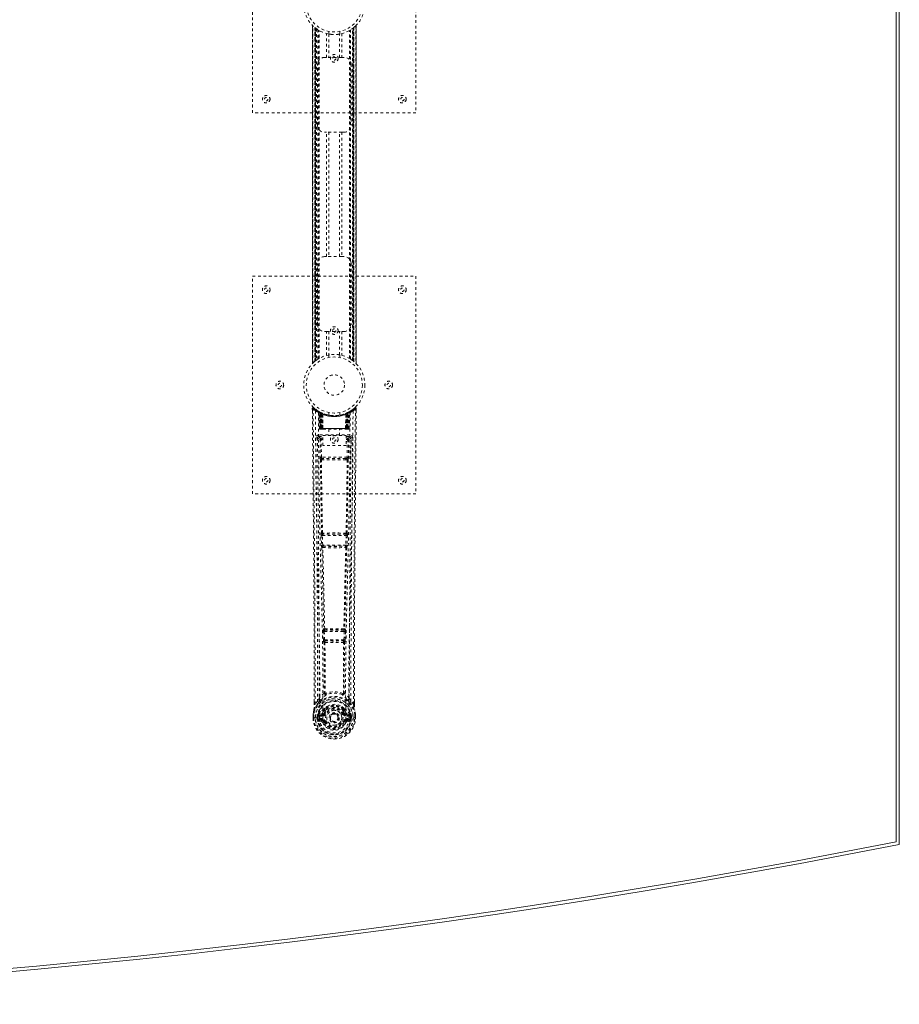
# Model space of a CAD drawing. Header units: inches. Extents: x 5 to 125, y 30 to 90.
# Tile 5 of 6: x 92 to 125, y 30 to 66. Entities that reach past the tile are written whole.
import ezdxf

# ---------------------------------------------------------------- set-up
doc = ezdxf.new("R2010")
doc.units = ezdxf.units.IN
doc.header["$MEASUREMENT"] = 0
doc.linetypes.add('SLD-Dashed', pattern=[0.075, 0.05, -0.025])
doc.linetypes.add('SLD-Solid', pattern=[0])

msp = doc.modelspace()

# ---------------------------------------------------------------- linework, layer by layer
at = {"color": 7, "linetype": 'SLD-Solid', "lineweight": 15}
for p, q in [((124.546, 83.598), (124.546, 36.042)), ((124.546, 36.042), (124.546, 83.598)), ((124.664, 83.695), (124.664, 35.945))]:
    msp.add_line(p, q, dxfattribs=at)
at = {"color": 7, "linetype": 'SLD-Dashed', "lineweight": 0}
for p, q in [((100.914, 62.82), (100.914, 70.82)), ((106.914, 70.82), (106.914, 62.82)), ((103.108, 66.033), (103.108, 53.607)), ((103.109, 66.036), (103.109, 53.605)), ((103.109, 53.606), (103.109, 66.034)), ((103.121, 53.618), (103.121, 66.022)), ((103.199, 53.689), (103.199, 65.951)), ((103.199, 65.951), (103.199, 53.689)), ((103.203, 65.948), (103.203, 53.692)), ((103.203, 65.948), (103.21, 65.942)), ((103.207, 53.696), (103.207, 65.944)), ((103.207, 65.944), (103.207, 53.696)), ((103.213, 65.94), (103.213, 53.7)), ((103.22, 65.934), (103.223, 65.932)), ((103.222, 53.707), (103.222, 65.933)), ((103.223, 53.708), (103.223, 65.932)), ((103.225, 65.93), (103.225, 53.71)), ((103.227, 65.929), (103.227, 53.711)), ((103.258, 65.906), (103.258, 53.734)), ((103.315, 53.773), (103.315, 65.867)), ((103.341, 53.788), (103.341, 65.852)), ((103.358, 53.798), (103.358, 65.842)), ((104.469, 53.798), (104.469, 65.842)), ((104.487, 53.788), (104.487, 65.852)), ((104.512, 53.773), (104.512, 65.867)), ((104.578, 53.728), (104.578, 65.912)), ((104.6, 53.711), (104.6, 65.929)), ((104.602, 53.71), (104.602, 65.93)), ((104.604, 65.932), (104.606, 65.933)), ((104.604, 65.932), (104.604, 53.708)), ((104.608, 65.935), (104.608, 53.705)), ((104.618, 65.943), (104.624, 65.948)), ((104.624, 65.948), (104.618, 65.943)), ((104.62, 65.944), (104.62, 53.696)), ((104.62, 53.696), (104.62, 65.944)), ((104.623, 53.693), (104.623, 65.947)), ((104.629, 65.951), (104.624, 65.948)), ((104.624, 53.692), (104.624, 65.948)), ((104.629, 65.951), (104.629, 53.689)), ((104.629, 53.689), (104.629, 65.951)), ((104.707, 66.022), (104.707, 53.618)), ((104.719, 53.604), (104.719, 66.035)), ((104.719, 66.034), (104.719, 53.606)), ((104.719, 53.607), (104.719, 66.033)), ((103.632, 64.855), (103.632, 65.731)), ((103.714, 65.809), (103.714, 65.712)), ((103.716, 65.712), (103.716, 64.855)), ((104.111, 64.855), (104.111, 65.712)), ((104.114, 65.712), (104.114, 65.809)), ((104.195, 65.731), (104.195, 64.855)), ((103.549, 64.855), (103.632, 64.855)), ((104.195, 64.855), (103.632, 64.855)), ((104.195, 64.855), (104.279, 64.855)), ((103.299, 62.355), (103.299, 64.605)), ((104.529, 64.605), (104.529, 62.355)), ((106.914, 62.82), (100.914, 62.82)), ((103.632, 62.105), (103.549, 62.105)), ((103.632, 57.535), (103.632, 62.105)), ((104.195, 62.105), (103.632, 62.105)), ((103.716, 62.105), (103.716, 57.535)), ((104.111, 57.535), (104.111, 62.105)), ((104.195, 62.105), (104.195, 57.535)), ((104.279, 62.105), (104.195, 62.105)), ((103.549, 57.535), (103.632, 57.535)), ((104.195, 57.535), (103.632, 57.535)), ((104.195, 57.535), (104.279, 57.535)), ((103.299, 55.035), (103.299, 57.285)), ((104.529, 57.285), (104.529, 55.035)), ((100.914, 48.82), (100.914, 56.82)), ((100.914, 56.82), (106.914, 56.82)), ((106.914, 56.82), (106.914, 48.82)), ((103.632, 54.785), (103.549, 54.785)), ((103.632, 53.909), (103.632, 54.785)), ((103.632, 54.785), (104.195, 54.785)), ((103.716, 54.785), (103.716, 53.928)), ((104.111, 53.928), (104.111, 54.785)), ((104.195, 54.785), (104.195, 53.909)), ((104.279, 54.785), (104.195, 54.785)), ((103.714, 53.928), (103.714, 53.831)), ((104.114, 53.831), (104.114, 53.928)), ((103.199, 53.689), (103.203, 53.692)), ((103.209, 53.697), (103.203, 53.692)), ((103.213, 53.7), (103.23, 53.713)), ((103.223, 53.708), (103.222, 53.707)), ((104.607, 53.706), (104.604, 53.708)), ((104.624, 53.692), (104.617, 53.698)), ((104.624, 53.692), (104.629, 53.689)), ((103.107, 51.961), (103.108, 51.877)), ((103.345, 51.846), (103.332, 51.854)), ((103.36, 51.822), (103.346, 51.83)), ((103.367, 51.224), (103.346, 51.83)), ((103.381, 51.224), (103.36, 51.822)), ((103.43, 51.802), (103.363, 51.836)), ((103.379, 51.814), (103.401, 51.22)), ((103.447, 51.776), (103.379, 51.811)), ((103.399, 51.224), (103.379, 51.811)), ((103.406, 51.781), (103.418, 51.807)), ((103.406, 51.781), (103.406, 51.224)), ((103.411, 51.779), (103.406, 51.781)), ((103.411, 51.779), (103.424, 51.805)), ((103.411, 51.224), (103.411, 51.779)), ((103.418, 51.807), (103.424, 51.805)), ((103.419, 51.775), (103.432, 51.801)), ((103.42, 51.224), (103.419, 51.775)), ((103.424, 51.773), (103.436, 51.799)), ((103.424, 51.773), (103.424, 51.224)), ((103.431, 51.801), (103.43, 51.802)), ((103.436, 51.799), (103.432, 51.801)), ((103.438, 51.766), (103.45, 51.792)), ((103.438, 51.766), (103.438, 51.224)), ((103.442, 51.764), (103.453, 51.791)), ((103.442, 51.224), (103.442, 51.764)), ((103.447, 51.776), (103.448, 51.775)), ((103.466, 51.224), (103.447, 51.776)), ((103.448, 51.775), (103.467, 51.224)), ((103.45, 51.792), (103.453, 51.791)), ((103.493, 51.746), (103.491, 51.747)), ((103.496, 51.222), (103.491, 51.747)), ((103.493, 51.746), (103.497, 51.224)), ((103.497, 51.772), (103.494, 51.774)), ((103.714, 51.809), (103.714, 51.712)), ((104.114, 51.712), (104.114, 51.809)), ((104.33, 51.224), (104.334, 51.746)), ((104.334, 51.774), (104.331, 51.772)), ((104.336, 51.747), (104.332, 51.222)), ((104.336, 51.747), (104.334, 51.746)), ((104.36, 51.224), (104.379, 51.775)), ((104.381, 51.776), (104.362, 51.224)), ((104.377, 51.792), (104.404, 51.805)), ((104.377, 51.792), (104.389, 51.766)), ((104.379, 51.775), (104.381, 51.776)), ((104.449, 51.811), (104.381, 51.776)), ((104.386, 51.764), (104.386, 51.224)), ((104.389, 51.224), (104.389, 51.766)), ((104.396, 51.801), (104.391, 51.799)), ((104.391, 51.799), (104.404, 51.773)), ((104.398, 51.802), (104.396, 51.801)), ((104.396, 51.801), (104.408, 51.775)), ((104.464, 51.836), (104.398, 51.802)), ((104.404, 51.805), (104.409, 51.807)), ((104.404, 51.805), (104.416, 51.779)), ((104.404, 51.224), (104.404, 51.773)), ((104.408, 51.775), (104.408, 51.224)), ((104.409, 51.807), (104.417, 51.811)), ((104.409, 51.807), (104.421, 51.781)), ((104.421, 51.781), (104.416, 51.779)), ((104.416, 51.779), (104.416, 51.224)), ((104.421, 51.224), (104.421, 51.781)), ((104.426, 51.22), (104.448, 51.814)), ((104.428, 51.224), (104.449, 51.811)), ((104.441, 51.805), (104.436, 51.806)), ((104.447, 51.224), (104.467, 51.822)), ((104.46, 51.224), (104.481, 51.83)), ((104.481, 51.83), (104.467, 51.822)), ((104.496, 51.854), (104.482, 51.846)), ((104.56, 51.896), (104.499, 51.859)), ((104.67, 51.984), (104.569, 51.903)), ((104.72, 51.962), (104.69, 51.962)), ((104.72, 51.876), (104.72, 51.961)), ((103.367, 51.224), (103.381, 51.224)), ((103.406, 51.224), (103.367, 51.224)), ((103.381, 51.224), (103.42, 51.224)), ((103.394, 51.196), (103.398, 51.195)), ((103.399, 51.224), (103.466, 51.224)), ((103.399, 51.195), (103.399, 51.195)), ((103.407, 51.195), (103.412, 51.195)), ((104.416, 51.224), (103.411, 51.224)), ((103.411, 51.195), (103.42, 51.195)), ((103.42, 51.195), (103.424, 51.195)), ((103.424, 51.224), (104.404, 51.224)), ((103.429, 51.195), (103.495, 51.195)), ((103.438, 51.224), (103.442, 51.224)), ((104.386, 51.224), (103.442, 51.224)), ((103.467, 51.224), (103.466, 51.224)), ((103.496, 51.222), (103.497, 51.224)), ((103.497, 51.224), (104.33, 51.224)), ((103.498, 51.195), (104.33, 51.195)), ((103.719, 51.195), (103.719, 50.962)), ((104.109, 50.962), (104.109, 51.195)), ((104.33, 51.224), (104.332, 51.222)), ((104.332, 51.195), (104.398, 51.195)), ((104.362, 51.224), (104.36, 51.224)), ((104.362, 51.224), (104.428, 51.224)), ((104.386, 51.224), (104.389, 51.224)), ((104.403, 51.195), (104.407, 51.195)), ((104.407, 51.195), (104.417, 51.195)), ((104.408, 51.224), (104.447, 51.224)), ((104.416, 51.195), (104.421, 51.195)), ((104.46, 51.224), (104.421, 51.224)), ((104.421, 51.195), (104.421, 51.197)), ((104.428, 51.195), (104.428, 51.195)), ((104.429, 51.195), (104.433, 51.196)), ((104.447, 51.224), (104.46, 51.224)), ((103.3, 50.898), (103.297, 50.88)), ((103.298, 50.888), (103.297, 50.878)), ((103.297, 50.878), (103.297, 50.877)), ((103.297, 50.877), (103.305, 50.063)), ((103.342, 50.986), (103.342, 50.926)), ((104.485, 50.986), (103.342, 50.986)), ((103.342, 50.926), (103.49, 50.926)), ((103.389, 50.823), (103.434, 50.824)), ((103.389, 50.823), (103.396, 50.163)), ((103.434, 50.868), (103.434, 50.824)), ((103.49, 50.868), (103.434, 50.868)), ((103.441, 50.164), (103.434, 50.824)), ((103.49, 50.824), (103.434, 50.824)), ((103.49, 50.596), (103.49, 50.962)), ((103.49, 50.962), (104.351, 50.962)), ((104.351, 50.962), (104.351, 50.596)), ((104.351, 50.926), (104.485, 50.926)), ((104.351, 50.868), (104.393, 50.868)), ((104.351, 50.824), (104.393, 50.824)), ((104.393, 50.824), (104.386, 50.164)), ((104.393, 50.868), (104.393, 50.824)), ((104.438, 50.823), (104.431, 50.163)), ((104.485, 50.926), (104.485, 50.986)), ((104.523, 50.063), (104.53, 50.877)), ((104.53, 50.88), (104.527, 50.898)), ((104.53, 50.878), (104.53, 50.888)), ((104.53, 50.876), (104.53, 50.878)), ((104.351, 50.596), (103.49, 50.596)), ((103.439, 50.073), (103.488, 50.073)), ((104.386, 50.164), (103.441, 50.164)), ((103.498, 50.119), (103.45, 50.119)), ((104.33, 50.119), (103.498, 50.119)), ((104.377, 50.119), (104.33, 50.119)), ((104.34, 50.073), (104.388, 50.073)), ((106.914, 48.82), (100.914, 48.82)), ((103.447, 47.384), (103.441, 47.382)), ((104.386, 47.382), (104.381, 47.384)), ((103.434, 47.292), (103.444, 46.939)), ((103.478, 47.293), (104.349, 47.293)), ((103.489, 46.941), (103.478, 47.293)), ((103.486, 47.338), (103.491, 47.341)), ((104.342, 47.338), (103.486, 47.338)), ((104.336, 47.341), (104.342, 47.338)), ((104.349, 47.293), (104.338, 46.941)), ((104.394, 47.292), (104.383, 46.939)), ((103.458, 46.849), (103.458, 46.849)), ((104.338, 46.941), (103.489, 46.941)), ((103.503, 46.896), (103.502, 46.896)), ((103.502, 46.896), (104.325, 46.896)), ((104.325, 46.896), (104.324, 46.896)), ((104.369, 46.849), (104.369, 46.849)), ((103.503, 43.77), (103.515, 43.461)), ((103.526, 43.863), (103.513, 43.859)), ((103.547, 43.771), (104.28, 43.771)), ((103.559, 43.463), (103.547, 43.771)), ((103.558, 43.816), (103.57, 43.82)), ((104.27, 43.816), (103.558, 43.816)), ((104.257, 43.82), (104.27, 43.816)), ((104.28, 43.771), (104.268, 43.463)), ((104.301, 43.863), (104.314, 43.859)), ((104.324, 43.77), (104.312, 43.461)), ((103.515, 43.461), (103.518, 43.427)), ((104.268, 43.463), (103.559, 43.463)), ((103.579, 43.417), (103.578, 43.418)), ((103.578, 43.418), (104.249, 43.418)), ((104.249, 43.418), (104.248, 43.417)), ((104.312, 43.461), (104.31, 43.427)), ((103.534, 43.371), (103.535, 43.371)), ((104.293, 43.371), (104.294, 43.371)), ((103.303, 41.205), (103.362, 41.317)), ((104.465, 41.317), (104.524, 41.205)), ((103.177, 41.088), (103.177, 41.177)), ((103.178, 41.178), (103.178, 41.089)), ((103.303, 41.205), (103.207, 41.09)), ((103.542, 40.901), (103.542, 40.879)), ((103.549, 40.929), (103.561, 40.947)), ((103.566, 40.897), (103.565, 40.874)), ((104.262, 40.874), (104.262, 40.897)), ((104.266, 40.947), (104.278, 40.929)), ((104.285, 40.901), (104.285, 40.879)), ((104.621, 41.09), (104.524, 41.205)), ((104.649, 41.089), (104.649, 41.191)), ((104.65, 41.088), (104.65, 41.19)), ((103.135, 40.71), (103.134, 40.706)), ((103.134, 40.589), (103.134, 40.706)), ((103.134, 40.589), (103.138, 40.589)), ((103.136, 40.706), (103.135, 40.588)), ((103.138, 40.589), (103.191, 40.589)), ((103.164, 40.706), (103.164, 40.59)), ((103.191, 40.589), (103.214, 40.589)), ((103.214, 40.589), (103.22, 40.589)), ((103.22, 40.589), (103.37, 40.589)), ((103.285, 40.663), (103.285, 40.663)), ((103.285, 40.59), (103.285, 40.663)), ((103.285, 40.59), (103.285, 40.59)), ((103.315, 40.662), (103.321, 40.681)), ((103.315, 40.661), (103.315, 40.59)), ((103.32, 40.59), (103.315, 40.59)), ((103.321, 40.681), (103.32, 40.668)), ((103.32, 40.668), (103.32, 40.59)), ((103.33, 40.709), (103.327, 40.705)), ((103.33, 40.709), (103.34, 40.72)), ((103.456, 40.741), (103.34, 40.72)), ((103.34, 40.72), (103.34, 40.72)), ((103.34, 40.72), (103.34, 40.72)), ((103.355, 40.687), (103.485, 40.712)), ((103.355, 40.687), (103.355, 40.657)), ((103.485, 40.687), (103.355, 40.687)), ((103.485, 40.657), (103.355, 40.657)), ((103.368, 40.535), (103.368, 40.505)), ((103.368, 40.535), (103.485, 40.535)), ((103.37, 40.589), (103.37, 40.589)), ((103.485, 40.712), (103.485, 40.687)), ((103.485, 40.657), (103.485, 40.687)), ((103.485, 40.535), (103.485, 40.505)), ((103.533, 40.741), (103.54, 40.753)), ((103.54, 40.753), (103.567, 40.742)), ((103.757, 40.596), (103.758, 40.611)), ((103.757, 40.587), (103.757, 40.596)), ((104.26, 40.742), (104.287, 40.753)), ((104.287, 40.753), (104.294, 40.742)), ((104.342, 40.712), (104.472, 40.687)), ((104.342, 40.712), (104.342, 40.687)), ((104.472, 40.687), (104.342, 40.687)), ((104.342, 40.657), (104.342, 40.687)), ((104.472, 40.657), (104.342, 40.657)), ((104.342, 40.535), (104.342, 40.505)), ((104.342, 40.535), (104.459, 40.535)), ((104.487, 40.72), (104.372, 40.741)), ((104.457, 40.589), (104.607, 40.589)), ((104.459, 40.505), (104.459, 40.535)), ((104.472, 40.657), (104.472, 40.687)), ((104.487, 40.72), (104.497, 40.709)), ((104.5, 40.705), (104.497, 40.709)), ((104.507, 40.681), (104.507, 40.668)), ((104.512, 40.662), (104.507, 40.681)), ((104.507, 40.668), (104.507, 40.59)), ((104.507, 40.59), (104.513, 40.59)), ((104.542, 40.663), (104.512, 40.661)), ((104.513, 40.59), (104.512, 40.661)), ((104.542, 40.663), (104.542, 40.662)), ((104.542, 40.662), (104.542, 40.59)), ((104.607, 40.589), (104.613, 40.589)), ((104.613, 40.589), (104.636, 40.589)), ((104.636, 40.589), (104.689, 40.589)), ((104.664, 40.59), (104.663, 40.706)), ((104.689, 40.589), (104.693, 40.589)), ((104.692, 40.588), (104.692, 40.706)), ((104.693, 40.706), (104.693, 40.71)), ((104.693, 40.589), (104.693, 40.706)), ((103.338, 40.469), (103.457, 40.445)), ((103.485, 40.485), (103.368, 40.505)), ((103.368, 40.505), (103.485, 40.505)), ((103.485, 40.485), (103.485, 40.505)), ((103.545, 40.441), (103.541, 40.449)), ((103.567, 40.45), (103.545, 40.441)), ((104.283, 40.441), (104.26, 40.45)), ((104.287, 40.449), (104.283, 40.441)), ((104.337, 40.418), (104.283, 40.441)), ((104.459, 40.505), (104.342, 40.485)), ((104.342, 40.485), (104.342, 40.505)), ((104.342, 40.505), (104.459, 40.505)), ((104.37, 40.445), (104.489, 40.469))]:
    msp.add_line(p, q, dxfattribs=at)
at = {"color": 7, "linetype": 'SLD-Dashed', "lineweight": 0, "flags": 128}
for points in [[(103.716, 53.928), (103.727, 53.929), (103.736, 53.931)], [(103.218, 53.704), (103.219, 53.705), (103.222, 53.707)], [(104.608, 53.705), (104.619, 53.696), (104.624, 53.692)], [(103.155, 51.982), (103.148, 51.985), (103.14, 51.988), (103.132, 51.988), (103.124, 51.987), (103.117, 51.983), (103.112, 51.978), (103.108, 51.972), (103.107, 51.964)], [(103.177, 41.177), (103.174, 43.806), (103.157, 46.524), (103.133, 49.243), (103.107, 51.962)], [(103.107, 51.962), (103.107, 51.961), (103.109, 51.961), (103.116, 51.962), (103.125, 51.962), (103.131, 51.962), (103.137, 51.962)], [(103.137, 51.962), (103.145, 51.97), (103.151, 51.978), (103.155, 51.982), (103.157, 51.984)], [(103.207, 41.09), (103.208, 41.828), (103.207, 42.608), (103.205, 43.431), (103.202, 44.297), (103.197, 45.093), (103.192, 45.923), (103.19, 46.114), (103.189, 46.306), (103.187, 46.5), (103.186, 46.633), (103.185, 46.763), (103.184, 46.898), (103.183, 47.04), (103.179, 47.493), (103.174, 47.998), (103.169, 48.553), (103.166, 48.905), (103.162, 49.277), (103.158, 49.679), (103.155, 50.055), (103.15, 50.546), (103.146, 50.982), (103.142, 51.363), (103.139, 51.69), (103.137, 51.962)], [(103.226, 51.868), (103.231, 50.277), (103.25, 48.688), (103.28, 47.102), (103.318, 45.519), (103.348, 44.279), (103.371, 43.043), (103.381, 41.813), (103.37, 40.589)], [(103.334, 51.812), (103.341, 50.226), (103.361, 48.641), (103.394, 47.059), (103.435, 45.48), (103.466, 44.243), (103.491, 43.01), (103.5, 41.781), (103.488, 40.56)], [(103.34, 51.847), (103.346, 51.836), (103.351, 51.822)], [(103.347, 51.836), (103.347, 51.83), (103.347, 51.829)], [(103.377, 51.819), (103.378, 51.813), (103.378, 51.811)], [(103.38, 51.827), (103.386, 51.824), (103.418, 51.807)], [(104.493, 51.812), (104.486, 50.226), (104.466, 48.641), (104.433, 47.059), (104.392, 45.48), (104.361, 44.243), (104.337, 43.01), (104.327, 41.781), (104.339, 40.559)], [(104.386, 51.764), (104.381, 51.774), (104.377, 51.783), (104.375, 51.789), (104.374, 51.791)], [(104.602, 51.868), (104.596, 50.277), (104.578, 48.688), (104.547, 47.102), (104.509, 45.519), (104.48, 44.279), (104.456, 43.043), (104.446, 41.813), (104.457, 40.589)], [(104.621, 41.09), (104.619, 41.903), (104.62, 42.752), (104.622, 43.636), (104.626, 44.438), (104.629, 44.956), (104.633, 45.498), (104.637, 46.064), (104.641, 46.627), (104.645, 47.115), (104.651, 47.762), (104.657, 48.451), (104.664, 49.18), (104.671, 49.856), (104.69, 51.962)], [(104.65, 41.19), (104.653, 43.806), (104.67, 46.523), (104.695, 49.244), (104.72, 51.962)], [(104.717, 51.961), (104.716, 51.969), (104.712, 51.977), (104.707, 51.983), (104.701, 51.988), (104.694, 51.991), (104.686, 51.991), (104.679, 51.99), (104.672, 51.986)], [(103.438, 51.224), (103.43, 51.224), (103.423, 51.224), (103.416, 51.224), (103.409, 51.224), (103.405, 51.224), (103.401, 51.224), (103.399, 51.224), (103.399, 51.224)], [(103.399, 51.224), (103.4, 51.217), (103.401, 51.215)], [(103.413, 51.195), (103.413, 51.195), (103.414, 51.195), (103.416, 51.196), (103.42, 51.197)], [(103.428, 51.195), (103.429, 51.195), (103.43, 51.195)], [(103.467, 51.224), (103.47, 51.214), (103.477, 51.205)], [(103.496, 51.222), (103.481, 51.209), (103.477, 51.205)], [(104.332, 51.222), (104.346, 51.209), (104.35, 51.205)], [(104.35, 51.205), (104.357, 51.214), (104.36, 51.224)], [(104.428, 51.224), (104.428, 51.224), (104.426, 51.224), (104.423, 51.224), (104.418, 51.224), (104.412, 51.224), (104.405, 51.224), (104.397, 51.224), (104.389, 51.224)], [(104.407, 51.197), (104.411, 51.196), (104.413, 51.195), (104.415, 51.195), (104.415, 51.195)], [(103.237, 50.88), (103.241, 50.504), (103.245, 50.075), (103.249, 49.605), (103.253, 49.18), (103.255, 48.958), (103.258, 48.735), (103.26, 48.513), (103.262, 48.26), (103.265, 48.005), (103.267, 47.758), (103.272, 47.254), (103.276, 46.787), (103.28, 46.355), (103.283, 45.932), (103.287, 45.442), (103.293, 44.601), (103.298, 43.753), (103.301, 42.875), (103.303, 42.021), (103.303, 41.205)], [(103.297, 50.88), (103.32, 50.852), (103.389, 50.823)], [(103.297, 50.88), (103.328, 47.692), (103.353, 44.504), (103.362, 41.317)], [(103.434, 50.868), (103.365, 50.897), (103.342, 50.926)], [(104.485, 50.926), (104.462, 50.897), (104.393, 50.868)], [(104.438, 50.823), (104.433, 50.823), (104.423, 50.823), (104.409, 50.823), (104.393, 50.824)], [(104.438, 50.823), (104.507, 50.852), (104.528, 50.877)], [(104.465, 41.317), (104.474, 44.504), (104.5, 47.692), (104.53, 50.88)], [(104.524, 41.205), (104.524, 41.945), (104.526, 42.717), (104.528, 43.52), (104.532, 44.286), (104.537, 45.062), (104.543, 45.838), (104.55, 46.594), (104.556, 47.319), (104.563, 47.994), (104.57, 48.751), (104.577, 49.461), (104.583, 50.158), (104.59, 50.88)], [(103.441, 50.164), (103.426, 50.163), (103.411, 50.163), (103.401, 50.163), (103.396, 50.163)], [(103.406, 50.075), (103.422, 48.729), (103.447, 47.384)], [(103.481, 47.382), (103.456, 48.727), (103.439, 50.073)], [(104.34, 50.073), (104.128, 50.073), (103.914, 50.072), (103.699, 50.073), (103.488, 50.073)], [(104.33, 50.119), (104.125, 50.119), (103.919, 50.119), (103.708, 50.119), (103.498, 50.119)], [(104.388, 50.073), (104.372, 48.727), (104.347, 47.382)], [(104.377, 50.119), (104.394, 50.116), (104.405, 50.108)], [(104.421, 50.075), (104.405, 48.729), (104.381, 47.384)], [(104.431, 50.163), (104.426, 50.163), (104.416, 50.163), (104.402, 50.163), (104.386, 50.164)], [(103.478, 47.293), (103.47, 47.293), (103.462, 47.293), (103.455, 47.293), (103.448, 47.292), (103.443, 47.292), (103.438, 47.292), (103.435, 47.292), (103.434, 47.292)], [(104.394, 47.292), (104.392, 47.292), (104.389, 47.292), (104.384, 47.292), (104.379, 47.292), (104.372, 47.293), (104.365, 47.293), (104.357, 47.293), (104.349, 47.293)], [(103.489, 46.941), (103.481, 46.94), (103.473, 46.94), (103.466, 46.94), (103.459, 46.94), (103.454, 46.94), (103.449, 46.939), (103.446, 46.939), (103.444, 46.939)], [(103.444, 46.939), (103.446, 46.906), (103.447, 46.904)], [(103.458, 46.849), (103.493, 45.354), (103.526, 43.863)], [(103.562, 43.859), (103.528, 45.35), (103.493, 46.847)], [(104.335, 46.847), (104.299, 45.35), (104.266, 43.859)], [(104.369, 46.849), (104.334, 45.354), (104.301, 43.863)], [(104.383, 46.939), (104.381, 46.939), (104.378, 46.939), (104.374, 46.94), (104.368, 46.94), (104.361, 46.94), (104.354, 46.94), (104.346, 46.94), (104.338, 46.941)], [(104.364, 46.869), (104.366, 46.867), (104.369, 46.849)], [(104.383, 46.939), (104.381, 46.906), (104.381, 46.904)], [(103.547, 43.771), (103.54, 43.771), (103.532, 43.771), (103.525, 43.77), (103.518, 43.77), (103.513, 43.77), (103.508, 43.77), (103.505, 43.77), (103.503, 43.77)], [(103.547, 43.771), (103.547, 43.78), (103.547, 43.788), (103.549, 43.802), (103.553, 43.812), (103.558, 43.816)], [(104.27, 43.816), (104.275, 43.812), (104.278, 43.802), (104.28, 43.788), (104.28, 43.78), (104.28, 43.771)], [(104.324, 43.77), (104.322, 43.77), (104.319, 43.77), (104.315, 43.77), (104.309, 43.77), (104.303, 43.77), (104.295, 43.771), (104.288, 43.771), (104.28, 43.771)], [(103.559, 43.463), (103.552, 43.462), (103.544, 43.462), (103.537, 43.462), (103.53, 43.461), (103.525, 43.461), (103.52, 43.461), (103.517, 43.461), (103.515, 43.461)], [(104.268, 43.463), (104.267, 43.454), (104.265, 43.445), (104.261, 43.431), (104.255, 43.422), (104.252, 43.419), (104.25, 43.418), (104.249, 43.418)], [(104.312, 43.461), (104.307, 43.461), (104.297, 43.461), (104.283, 43.462), (104.268, 43.463)], [(103.535, 43.371), (103.545, 42.439), (103.546, 41.51)], [(103.57, 43.366), (103.581, 42.433), (103.582, 41.503)], [(104.246, 41.503), (104.246, 42.433), (104.257, 43.366)], [(104.293, 43.371), (104.282, 42.439), (104.281, 41.51)], [(103.544, 41.501), (103.446, 41.415), (103.362, 41.317)], [(103.455, 41.268), (103.45, 41.262), (103.44, 41.253)], [(103.544, 41.501), (103.546, 41.491), (103.55, 41.482), (103.557, 41.476), (103.564, 41.473), (103.572, 41.473), (103.58, 41.477), (103.587, 41.483), (103.592, 41.492)], [(103.582, 41.503), (103.582, 41.501), (103.583, 41.499), (103.585, 41.496), (103.592, 41.492)], [(104.235, 41.492), (104.242, 41.496), (104.245, 41.499), (104.245, 41.501), (104.246, 41.503)], [(104.235, 41.492), (104.24, 41.483), (104.247, 41.477), (104.255, 41.473), (104.263, 41.473), (104.271, 41.476), (104.277, 41.482), (104.281, 41.491), (104.283, 41.501)], [(104.465, 41.317), (104.381, 41.415), (104.283, 41.501)], [(104.387, 41.253), (104.378, 41.262), (104.372, 41.268)], [(103.134, 40.706), (103.147, 40.801), (103.163, 40.876)], [(103.165, 40.887), (103.148, 40.808), (103.135, 40.71)], [(103.165, 40.887), (103.163, 40.881), (103.163, 40.876)], [(103.345, 41.165), (103.244, 41.041), (103.165, 40.887)], [(103.207, 41.09), (103.201, 41.09), (103.195, 41.089), (103.189, 41.089), (103.184, 41.089), (103.18, 41.089), (103.178, 41.089), (103.177, 41.088), (103.177, 41.088)], [(103.542, 40.879), (103.511, 40.829), (103.483, 40.764)], [(103.686, 41.033), (103.636, 41.006), (103.561, 40.947)], [(104.266, 40.947), (104.191, 41.006), (104.141, 41.033)], [(104.285, 40.879), (104.316, 40.828), (104.344, 40.764)], [(104.482, 41.165), (104.583, 41.041), (104.662, 40.887)], [(104.65, 41.088), (104.651, 41.088), (104.65, 41.089), (104.647, 41.089), (104.644, 41.089), (104.638, 41.089), (104.633, 41.089), (104.627, 41.09), (104.621, 41.09)], [(104.664, 40.876), (104.664, 40.881), (104.662, 40.887)], [(104.693, 40.71), (104.681, 40.798), (104.662, 40.887)], [(104.693, 40.706), (104.68, 40.801), (104.664, 40.876)], [(103.134, 40.706), (103.134, 40.706), (103.135, 40.706), (103.138, 40.706), (103.141, 40.706), (103.146, 40.706), (103.152, 40.706), (103.158, 40.706), (103.164, 40.706)], [(103.164, 40.59), (103.157, 40.59), (103.151, 40.59), (103.146, 40.59), (103.141, 40.589), (103.137, 40.589), (103.135, 40.589), (103.134, 40.589), (103.134, 40.589)], [(103.135, 40.71), (103.136, 40.71), (103.137, 40.71), (103.14, 40.709), (103.144, 40.709), (103.148, 40.708), (103.153, 40.707), (103.159, 40.706), (103.164, 40.706)], [(103.285, 40.663), (103.296, 40.662), (103.305, 40.662), (103.312, 40.661), (103.315, 40.661)], [(103.315, 40.59), (103.311, 40.59), (103.305, 40.59), (103.296, 40.59), (103.285, 40.59)], [(103.315, 40.661), (103.315, 40.661), (103.315, 40.662)], [(103.355, 40.657), (103.337, 40.66), (103.32, 40.668)], [(103.325, 40.517), (103.345, 40.53), (103.368, 40.535)], [(103.483, 40.764), (103.469, 40.747), (103.456, 40.741)], [(104.339, 40.559), (104.334, 40.482), (104.311, 40.406), (104.272, 40.336), (104.218, 40.275), (104.152, 40.226), (104.078, 40.189), (103.997, 40.167), (103.914, 40.159), (103.83, 40.167), (103.749, 40.189), (103.675, 40.226), (103.609, 40.275), (103.555, 40.336), (103.516, 40.406), (103.493, 40.482), (103.488, 40.559)], [(103.595, 40.73), (103.589, 40.732), (103.584, 40.734), (103.58, 40.736), (103.575, 40.738), (103.572, 40.739), (103.569, 40.741), (103.568, 40.741), (103.567, 40.742)], [(104.287, 40.753), (104.261, 40.814), (104.233, 40.861)], [(104.233, 40.73), (104.238, 40.732), (104.243, 40.734), (104.248, 40.736), (104.252, 40.738), (104.255, 40.739), (104.258, 40.741), (104.26, 40.741), (104.26, 40.742)], [(104.344, 40.764), (104.358, 40.747), (104.372, 40.741)], [(104.459, 40.535), (104.482, 40.53), (104.502, 40.517)], [(104.507, 40.668), (104.49, 40.66), (104.472, 40.657)], [(104.512, 40.662), (104.512, 40.661), (104.512, 40.661)], [(104.693, 40.71), (104.692, 40.71), (104.69, 40.71), (104.687, 40.709), (104.683, 40.709), (104.679, 40.708), (104.674, 40.707), (104.669, 40.706), (104.663, 40.706)], [(104.663, 40.706), (104.67, 40.706), (104.676, 40.706), (104.681, 40.706), (104.686, 40.706), (104.69, 40.706), (104.692, 40.706), (104.693, 40.706), (104.693, 40.706)], [(104.693, 40.589), (104.694, 40.589), (104.692, 40.589), (104.69, 40.589), (104.686, 40.589), (104.682, 40.59), (104.676, 40.59), (104.67, 40.59), (104.664, 40.59)], [(103.595, 40.462), (103.589, 40.46), (103.584, 40.458), (103.58, 40.456), (103.575, 40.454), (103.572, 40.453), (103.569, 40.451), (103.568, 40.451), (103.567, 40.45)], [(104.233, 40.462), (104.238, 40.46), (104.243, 40.458), (104.248, 40.456), (104.252, 40.454), (104.255, 40.453), (104.258, 40.451), (104.26, 40.451), (104.26, 40.45)]]:
    msp.add_lwpolyline(points, dxfattribs=at)
at = {"color": 7, "linetype": 'SLD-Dashed', "lineweight": 0}
for centre, radius in [((103.914, 66.82), 1.125), ((103.914, 66.82), 1.03), ((103.914, 64.82), 0.141), ((103.914, 64.82), 0.0625), ((101.414, 63.32), 0.14), ((101.414, 63.32), 0.0625), ((106.414, 63.32), 0.14), ((106.414, 63.32), 0.0625), ((101.414, 56.32), 0.14), ((106.414, 56.32), 0.14), ((101.414, 56.32), 0.0625), ((106.414, 56.32), 0.0625), ((103.914, 54.82), 0.14), ((103.914, 54.82), 0.0625), ((103.914, 52.82), 1.125), ((103.914, 52.82), 1.03), ((103.914, 52.82), 0.375), ((101.914, 52.82), 0.141), ((101.914, 52.82), 0.0625), ((105.914, 52.82), 0.14), ((105.914, 52.82), 0.0625), ((103.914, 50.82), 0.14), ((103.914, 50.82), 0.0625), ((101.414, 49.32), 0.141), ((101.414, 49.32), 0.0625), ((106.414, 49.32), 0.14), ((106.414, 49.32), 0.0625), ((103.914, 40.596), 0.7), ((103.914, 40.596), 0.69), ((103.914, 40.596), 0.623), ((103.914, 40.596), 0.32), ((103.914, 40.596), 0.275), ((103.914, 40.596), 0.188), ((103.914, 40.596), 0.157), ((103.914, 40.596), 0.142), ((103.914, 40.596), 0.139), ((103.914, 40.596), 0.138)]:
    msp.add_circle(centre, radius, dxfattribs=at)
for centre, radius, start, end in [((103.977, 66.883), 1.214, 224.3398, 225.1481), ((103.935, 66.847), 1.159, 231.1267, 232.3848), ((103.917, 66.825), 1.131, 231.4644, 234.324), ((103.913, 66.82), 1.125, 232.2632, 239.3845), ((103.921, 66.81), 1.112, 307.5921, 308.9029), ((103.936, 66.795), 1.091, 307.6139, 315.7643), ((103.895, 66.681), 0.985, 259.5363, 266.6381), ((103.938, 66.65), 0.954, 274.557, 280.4734), ((103.549, 64.605), 0.25, 90, 180), ((104.279, 64.605), 0.25, 0, 90), ((103.549, 62.355), 0.25, 180, 270), ((104.279, 62.355), 0.25, 270, 0), ((103.549, 57.285), 0.25, 90, 180), ((104.279, 57.285), 0.25, 0, 90), ((103.549, 55.035), 0.25, 180, 270), ((104.279, 55.035), 0.25, 270, 0), ((103.932, 52.958), 0.986, 79.5409, 86.6337), ((103.891, 52.845), 1.092, 127.614, 135.7629), ((103.905, 52.831), 1.111, 128.7538, 129.4669), ((103.903, 52.834), 1.107, 127.5853, 128.9021), ((103.916, 52.817), 1.128, 125.6723, 127.9192), ((103.914, 52.82), 1.125, 52.2636, 59.3839), ((103.946, 52.863), 1.071, 52.1726, 53.8491), ((103.955, 52.873), 1.058, 51.0637, 52.4423), ((103.88, 52.787), 1.172, 44.3203, 45.1577), ((103.137, 51.962), 0.03, 47.848, 180.5292), ((103.908, 52.855), 1.2, 228.1032, 235.3367), ((103.914, 52.82), 1.158, 227.8715, 312.1368), ((103.909, 52.814), 1.12, 227.8969, 235.3621), ((103.256, 51.868), 0.03, 55.9279, 179.7336), ((103.9, 53.056), 1.366, 240.4187, 245.5467), ((103.913, 52.82), 1.127, 235.3416, 240.474), ((103.316, 51.829), 0.03, 1.9798, 58.9227), ((103.908, 52.811), 1.117, 238.9198, 239.808), ((103.297, 51.793), 0.0707, 31.4602, 58.8912), ((103.376, 51.8), 0.0429, 114.1634, 162.9969), ((103.914, 52.852), 1.19, 240.8801, 299.1199), ((103.33, 51.821), 0.03, 1.9127, 59.6965), ((103.833, 52.68), 0.966, 239.6303, 242.5137), ((103.924, 52.842), 1.153, 239.9238, 243.9573), ((103.903, 52.454), 0.837, 228.2585, 233.5281), ((103.914, 52.82), 1.128, 240.4733, 299.5267), ((103.888, 52.431), 0.806, 229.0773, 234.467), ((103.349, 51.81), 0.0299, 1.8016, 60.7461), ((103.907, 52.807), 1.113, 240.7493, 245.7404), ((103.348, 51.81), 0.03, 16.8797, 61.2388), ((103.902, 52.443), 0.821, 230.3925, 235.5903), ((103.914, 52.819), 1.155, 244.2142, 295.7858), ((103.914, 52.819), 1.155, 244.9105, 295.0895), ((103.417, 51.775), 0.0297, 1.4735, 64.4787), ((103.418, 51.774), 0.0297, 1.4764, 64.5493), ((103.914, 52.819), 1.155, 245.8864, 294.1136), ((103.871, 52.374), 0.734, 234.7592, 238.7639), ((103.464, 51.763), 0.0311, 328.3237, 19.6376), ((103.463, 51.763), 0.0345, 328.961, 15.1624), ((103.914, 52.783), 1.12, 247.9255, 292.0745), ((104.364, 51.763), 0.0345, 164.832, 211.0445), ((104.363, 51.763), 0.031, 160.2249, 211.6852), ((103.956, 52.373), 0.733, 301.2393, 305.2432), ((104.02, 52.591), 0.875, 293.5655, 295.4757), ((104.433, 51.698), 0.109, 91.2451, 120.4838), ((104.409, 51.774), 0.0297, 115.4477, 178.5194), ((104.41, 51.775), 0.0297, 115.5277, 178.5201), ((103.926, 52.442), 0.82, 304.4073, 309.61), ((103.939, 52.431), 0.807, 305.5345, 310.919), ((104.464, 51.679), 0.137, 89.4082, 113.5157), ((103.915, 52.465), 0.851, 306.5169, 311.6966), ((104.479, 51.81), 0.0299, 119.249, 178.2033), ((104.057, 52.573), 0.842, 298.797, 300.3438), ((104.497, 51.821), 0.0299, 120.2906, 178.1002), ((103.915, 52.818), 1.126, 299.5236, 304.6623), ((104.452, 51.8), 0.0429, 17.0146, 65.8219), ((104.511, 51.829), 0.03, 121.0762, 178.0294), ((103.928, 53.055), 1.365, 294.452, 299.5835), ((103.918, 52.814), 1.12, 304.6371, 312.1019), ((104.572, 51.868), 0.03, 0.2617, 124.0768), ((103.915, 52.86), 1.206, 304.6792, 311.8728), ((104.69, 51.962), 0.03, 359.4713, 132.1515), ((104.636, 51.933), 0.0621, 28.2397, 56.1688), ((103.397, 51.225), 0.03, 182.0013, 269.9925), ((103.398, 51.225), 0.0305, 182.3617, 249.3719), ((103.411, 51.225), 0.03, 181.9809, 246.5604), ((103.411, 51.226), 0.0315, 237.9447, 270.6795), ((103.429, 51.225), 0.03, 181.9302, 269.938), ((103.427, 51.084), 0.114, 100.0907, 103.9727), ((104.224, 51.221), 0.818, 179.7658, 181.6405), ((103.818, 51.217), 0.407, 178.9911, 183.0706), ((103.841, 51.217), 0.422, 179.0353, 182.9706), ((103.845, 51.217), 0.422, 179.04, 182.9752), ((103.88, 51.217), 0.442, 179.0835, 182.8389), ((103.883, 51.217), 0.442, 179.0789, 182.8342), ((103.496, 51.225), 0.0299, 181.8008, 269.8108), ((103.498, 51.221), 0.0265, 218.3736, 269.3829), ((104.329, 51.222), 0.0266, 270.8027, 321.446), ((104.332, 51.225), 0.0299, 270.19, 358.203), ((103.943, 51.217), 0.443, 357.1787, 0.9268), ((103.946, 51.217), 0.443, 357.1693, 0.9176), ((104.394, 51.23), 0.0353, 261.8141, 350.6769), ((104.398, 51.225), 0.03, 270.06, 358.0763), ((103.981, 51.217), 0.423, 357.034, 0.96), ((103.572, 51.221), 0.836, 358.3995, 0.2344), ((104.006, 51.217), 0.41, 356.937, 0.9828), ((104.416, 51.226), 0.0314, 269.2906, 302.3888), ((104.4, 51.081), 0.117, 75.8666, 79.5805), ((104.417, 51.225), 0.03, 293.4837, 358.0369), ((104.43, 51.225), 0.03, 270.003, 357.9987), ((104.429, 51.225), 0.0305, 290.7264, 357.6337), ((103.342, 50.881), 0.105, 89.9135, 180.6402), ((103.279, 48.02), 2.86, 89.64, 90.8418), ((103.342, 50.881), 0.045, 90.0224, 157.9872), ((103.434, 50.823), 0.0451, 90.4275, 180.3564), ((104.393, 50.823), 0.0451, 359.6161, 89.5748), ((104.485, 50.881), 0.105, 359.3655, 90.0808), ((104.485, 50.881), 0.045, 22.0146, 89.9728), ((104.548, 48.005), 2.876, 89.1625, 90.358), ((103.685, 50.15), 0.289, 177.3486, 195.0233), ((103.452, 50.074), 0.0456, 91.9238, 179), ((103.432, 50.331), 0.258, 264.2217, 271.5598), ((103.514, 50.08), 0.075, 148.0045, 184.807), ((103.518, 50.156), 0.0773, 174.5352, 208.3813), ((103.552, 50.083), 0.0652, 146.4388, 189.4343), ((104.275, 50.083), 0.0652, 350.5422, 33.5491), ((104.309, 50.156), 0.0773, 331.6182, 5.4641), ((104.313, 50.08), 0.0756, 355.3449, 31.8422), ((104.395, 50.331), 0.258, 268.4463, 275.776), ((104.383, 50.077), 0.0384, 357.0848, 55.3566), ((104.142, 50.15), 0.289, 344.9798, 2.6514), ((103.492, 47.386), 0.0451, 181.9661, 269.4266), ((103.473, 47.517), 0.136, 258.8585, 273.2839), ((103.914, 11.248), 36.136, 89.3136, 90.6865), ((104.335, 47.386), 0.0451, 270.5772, 358.0316), ((104.354, 47.518), 0.136, 266.7441, 281.1095), ((103.653, 47.319), 0.222, 163.6404, 187.1209), ((103.486, 47.383), 0.0451, 181.9441, 269.4404), ((103.537, 47.307), 0.0601, 148.605, 193.0919), ((103.537, 47.375), 0.057, 172.6062, 216.4924), ((103.914, 14.317), 33.026, 89.2675, 90.7325), ((104.29, 47.375), 0.0567, 323.3854, 7.5167), ((104.341, 47.383), 0.0451, 270.5566, 358.0559), ((104.29, 47.307), 0.0601, 346.9061, 31.4028), ((104.174, 47.319), 0.222, 352.885, 16.3537), ((103.564, 46.9), 0.118, 177.9901, 205.3629), ((103.503, 46.85), 0.0451, 90.6367, 181.6266), ((103.503, 46.851), 0.0451, 90.6353, 181.6251), ((103.485, 46.97), 0.123, 257.6603, 273.6565), ((103.551, 46.935), 0.0626, 174.4839, 218.4529), ((103.561, 46.858), 0.0697, 146.9388, 189.0803), ((103.914, 80.42), 33.576, 269.2814, 270.7186), ((103.914, 80.244), 33.351, 269.2944, 270.7056), ((104.324, 46.852), 0.0433, 22.7761, 90.2213), ((104.266, 46.858), 0.0697, 350.9133, 33.0676), ((104.276, 46.935), 0.0626, 321.5425, 5.5207), ((104.324, 46.851), 0.0451, 358.3736, 89.3659), ((104.342, 46.971), 0.125, 266.442, 282.2418), ((104.263, 46.9), 0.118, 334.628, 2.0255), ((103.666, 43.797), 0.165, 157.6312, 189.4054), ((103.558, 43.861), 0.0451, 182.4839, 269.1397), ((103.571, 43.866), 0.0451, 182.6019, 269.1039), ((103.555, 43.951), 0.092, 251.4673, 273.9885), ((103.623, 43.852), 0.0612, 173.9377, 211.5389), ((103.914, 6.832), 37.028, 89.4553, 90.5445), ((103.914, 10.929), 32.893, 89.4021, 90.5979), ((104.256, 43.866), 0.0451, 270.8959, 357.3983), ((104.205, 43.852), 0.0607, 328.3045, 6.2255), ((104.272, 43.951), 0.0919, 266.0221, 288.5458), ((104.269, 43.861), 0.0451, 270.8621, 357.5114), ((104.161, 43.797), 0.165, 350.5912, 22.3691), ((103.611, 43.423), 0.0933, 177.5335, 214.1341), ((103.579, 43.373), 0.0451, 91.0432, 182.1427), ((103.58, 43.372), 0.0451, 91.0455, 182.1521), ((103.618, 43.46), 0.0588, 177.8327, 226.6341), ((103.657, 43.378), 0.0872, 153.1884, 188.1949), ((103.914, 76.786), 33.37, 269.4251, 270.5749), ((104.248, 43.372), 0.0451, 357.8519, 88.955), ((104.171, 43.378), 0.0873, 351.8103, 26.8115), ((104.249, 43.373), 0.0451, 357.8529, 88.9612), ((104.216, 43.423), 0.0933, 325.876, 2.4576), ((103.564, 43.453), 0.088, 250.2499, 273.952), ((103.914, 76.1), 32.736, 269.3991, 270.6007), ((104.263, 43.454), 0.0889, 266.1801, 289.6217), ((103.914, 40.596), 0.787, 8.3239, 171.6761), ((103.914, 40.596), 0.758, 8.324, 171.676), ((104.887, 39.592), 2.203, 131.0575, 134.4317), ((103.423, 41.32), 0.0608, 182.381, 301.9692), ((104.182, 40.759), 0.888, 129.1314, 144.9697), ((103.532, 41.509), 0.0143, 327.5511, 3.3602), ((103.604, 41.505), 0.0608, 183.669, 286.5449), ((103.578, 41.583), 0.0795, 246.0519, 272.5057), ((103.914, 40.582), 0.965, 70.5267, 109.4745), ((103.668, 41.51), 0.0786, 193.3277, 233.7393), ((103.914, 40.655), 0.844, 69.7725, 110.2275), ((104.223, 41.505), 0.0608, 253.4562, 356.3316), ((104.159, 41.51), 0.0786, 306.2634, 346.6696), ((103.645, 40.759), 0.888, 35.0301, 50.8696), ((104.249, 41.583), 0.0795, 267.4944, 293.9493), ((104.296, 41.509), 0.0143, 176.6398, 212.4489), ((104.404, 41.32), 0.0608, 238.0284, 357.6214), ((102.941, 39.593), 2.202, 45.5672, 48.9436), ((101.975, 41.06), 1.202, 351.1876, 1.3423), ((99.584, 41.729), 3.678, 346.7626, 349.9879), ((103.914, 40.596), 0.632, 6.0643, 173.9357), ((103.765, 41.653), 0.644, 224.0892, 229.2599), ((103.914, 40.596), 0.602, 6.2697, 173.7303), ((103.777, 40.506), 0.491, 116.1264, 155.5128), ((103.721, 40.5), 0.44, 113.9353, 149.9018), ((103.586, 40.905), 0.0444, 147.3962, 184.9986), ((103.564, 40.947), 0.0507, 244.3359, 271.7391), ((103.572, 40.882), 0.0305, 185.6316, 316.0649), ((103.564, 40.925), 0.0504, 244.227, 271.7486), ((103.601, 40.952), 0.0404, 187.3155, 232.7691), ((103.914, 40.585), 0.453, 39.7479, 140.2514), ((103.594, 40.898), 0.0371, 220.1715, 270.7199), ((103.598, 40.896), 0.0326, 132.1631, 178.3674), ((103.914, 40.596), 0.376, 22.774, 157.226), ((103.914, 40.559), 0.494, 46.9721, 133.0279), ((103.914, 40.602), 0.411, 39.0114, 140.9886), ((103.914, 40.596), 0.346, 22.7743, 157.2257), ((103.914, 40.614), 0.476, 61.4722, 118.5266), ((104.255, 40.882), 0.0305, 223.9275, 354.376), ((104.234, 40.898), 0.0371, 269.2774, 319.8276), ((104.226, 40.952), 0.0404, 307.2243, 352.6911), ((104.229, 40.896), 0.0326, 1.632, 47.8376), ((104.263, 40.947), 0.0506, 268.2485, 295.6898), ((104.263, 40.925), 0.0505, 268.2798, 295.7469), ((104.046, 40.501), 0.497, 24.8149, 63.6298), ((104.241, 40.905), 0.0444, 355.0078, 32.6963), ((104.107, 40.5), 0.439, 30.0693, 66.0864), ((104.064, 41.651), 0.642, 310.7325, 315.9214), ((108.244, 41.729), 3.68, 190.0121, 193.2362), ((105.852, 41.06), 1.202, 178.6564, 188.8137), ((103.914, 40.596), 0.78, 180, 359.4852), ((103.914, 40.596), 0.78, 180.5288, 359.4712), ((103.914, 40.596), 0.75, 180.4562, 359.5438), ((103.914, 40.596), 0.629, 180.5445, 359.4555), ((103.914, 40.596), 0.599, 180.5443, 359.4557), ((103.914, 40.596), 0.593, 180.5524, 187.6091), ((103.435, 40.665), 0.115, 159.7017, 172.2723), ((103.53, 40.545), 0.206, 187.6623, 201.6592), ((103.355, 40.718), 0.0305, 203.8338, 270.9588), ((103.489, 40.809), 0.249, 241.7059, 269.8607), ((103.914, 40.583), 0.543, 179.3661, 0.6339), ((103.485, 40.742), 0.0299, 180.9947, 268.9504), ((103.513, 40.769), 0.031, 190.1682, 328.1963), ((103.485, 40.776), 0.089, 270, 337.226), ((103.483, 40.768), 0.0565, 271.9538, 331.5675), ((103.485, 40.776), 0.119, 269.9986, 337.227), ((103.485, 40.416), 0.119, 22.773, 90.0014), ((103.979, 40.6), 0.465, 145.8367, 160.7937), ((103.914, 40.596), 0.275, 89.9998, 270.0002), ((103.914, 40.596), 0.157, 65.1542, 110.0596), ((103.914, 40.596), 0.275, 269.9998, 90.0002), ((104.342, 40.776), 0.119, 202.773, 270.0026), ((104.342, 40.416), 0.119, 89.9974, 157.227), ((104.342, 40.776), 0.089, 202.774, 270), ((104.314, 40.769), 0.031, 211.5969, 350.0461), ((104.344, 40.768), 0.0567, 208.2284, 267.9825), ((104.34, 40.801), 0.242, 269.7382, 298.8229), ((104.342, 40.742), 0.0299, 271.048, 359.0069), ((104.472, 40.718), 0.0306, 269.043, 336.1644), ((104.298, 40.545), 0.206, 338.3429, 352.3369), ((104.423, 40.673), 0.0843, 5.4111, 22.6253), ((103.914, 40.596), 0.593, 352.3909, 359.4476), ((104.519, 39.716), 0.874, 88.4842, 90.4269), ((104.663, 40.706), 0.03, 0.2178, 5.2738), ((103.367, 40.475), 0.0299, 88.0477, 192.1101), ((103.486, 40.454), 0.0301, 91.457, 197.6222), ((103.448, 40.401), 0.0455, 22.5347, 78.6447), ((103.485, 40.416), 0.089, 22.774, 90), ((103.479, 40.413), 0.0714, 30.3069, 85.2545), ((104.063, 39.131), 1.409, 111.5685, 113.9818), ((103.914, 40.596), 0.459, 202.774, 337.226), ((103.914, 40.596), 0.4, 202.774, 337.226), ((103.914, 40.596), 0.376, 202.774, 337.226), ((103.914, 40.596), 0.346, 202.7743, 337.2257), ((104.342, 40.416), 0.089, 90, 157.226), ((104.348, 40.413), 0.0715, 94.7779, 149.7634), ((104.379, 40.401), 0.0455, 101.3428, 157.4778), ((104.342, 40.454), 0.0301, 342.3484, 88.5723), ((104.46, 40.475), 0.0299, 347.8836, 91.9586)]:
    msp.add_arc(centre, radius, start, end, dxfattribs=at)
at = {"color": 7, "linetype": 'SLD-Solid', "lineweight": 15}
for radius, start, end in [(306.773, 258.76873, 281.23127), (306.654, 258.78685, 281.21315), (306.654, 258.78685, 281.21315)]:
    msp.add_arc((64.914, 336.843), radius, start, end, dxfattribs=at)

doc.saveas('drawing.dxf')
